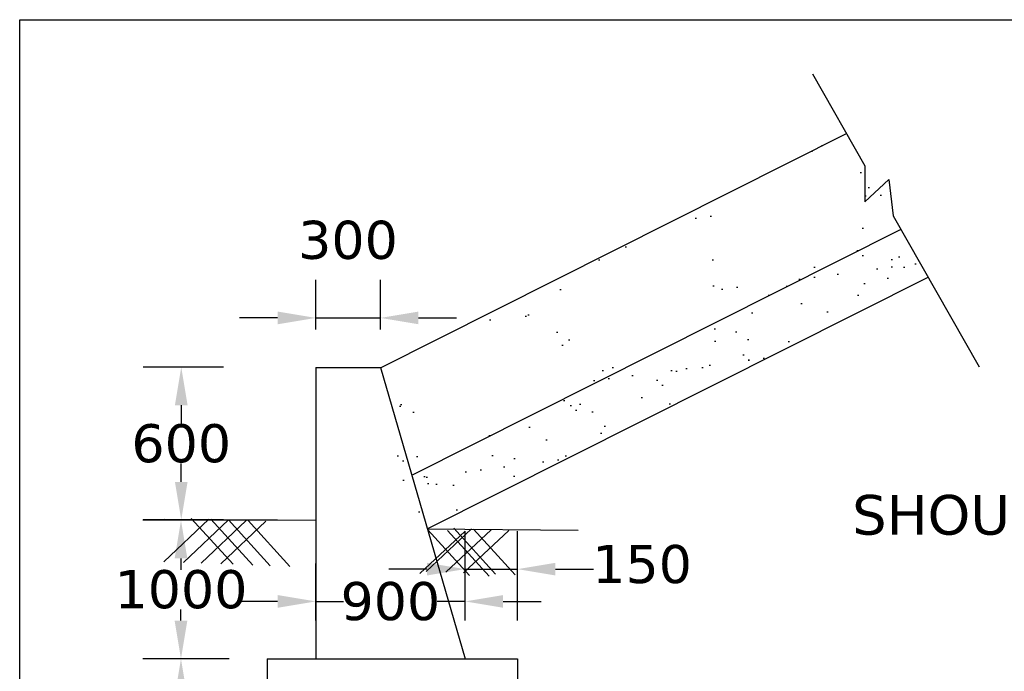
# Model space of a CAD drawing. Header units: inches. Extents: x -3872937720 to -3872883409, y -6658239950 to -6658198990.
# Tile 3 of 7: x -3872937720 to -3872925306, y -6658207204 to -6658198990. Entities that reach past the tile are written whole.
import ezdxf

# ---------------------------------------------------------------- set-up
doc = ezdxf.new("R2010")
doc.units = ezdxf.units.IN
doc.header["$MEASUREMENT"] = 0
doc.header["$PDMODE"] = 2
doc.layers.add('CHNGE', color=7, linetype='Continuous')
doc.layers.add('TEX', color=6, linetype='Continuous')
doc.styles.get("Standard").update_dxf_attribs({"font": 'verdana.ttf', "height": 480})
doc.dimstyles.new('ISO-25--------1', dxfattribs={"dimtxt": 240, "dimasz": 480, "dimexe": 480, "dimexo": 480, "dimgap": 0.02, "dimtad": 0, "dimtih": 1, "dimtoh": 1, "dimdec": 0, "dimlfac": 8, "dimdsep": 46, "dimtxsty": 'Standard', "dimcen": 192, "dimclrd": 1, "dimclre": 1, "dimclrt": 1, "dimadec": 0, "dimazin": 0, "dimtfac": 1, "dimtdec": 0, "dimtmove": 2, "dimatfit": 3, "dimfxl": 300, "dimarcsym": 0})
pattern_1 = [(37.5, (-3869890047, -6678677030.13), (-22.830002, 698.317929), [0, -550.877184, 0, -616.11264, 0, -588.9312]), (7.5, (-3869890047, -6678677030.1), (641.401058, 1022.79992), [0, -297.183744, 0, -496.514304, 0, -190.27008]), (327.5, (-3869890492.8, -6678677030.1), (1128.624802, 2.05095), [0, -181.2096, 0, -652.35456, 0, -851.68512]), (317.5, (-3869890492.8, -6678677030.1), (1089.478, 318.086476), [0, -90.6048, 0, -427.654656, 0, -489.26592])]

# ---------------------------------------------------------------- blocks, each defined once
blk = doc.blocks.new('*D52')
at = {"color": 0, "lineweight": -2, "ltscale": 20, "transparency": 16777216}
for p, q in [((-3872933988.22005, -6658202896.230858), (-3872933988.22005, -6658202269.407175)), ((-3872933172.776849, -6658202896.230858), (-3872933172.776849, -6658202269.407175)), ((-3872934468.22005, -6658202749.407175), (-3872934948.22005, -6658202749.407175)), ((-3872933988.22005, -6658202749.407175), (-3872933172.776849, -6658202749.407175)), ((-3872932692.776849, -6658202749.407175), (-3872932212.776849, -6658202749.407175))]:
    blk.add_line(p, q, dxfattribs=at)
at = {"color": 0, "ltscale": 20, "transparency": 16777216}
for points in [[(-3872934468.22005, -6658202669.407175), (-3872934468.22005, -6658202829.407175), (-3872933988.22005, -6658202749.407175)], [(-3872932692.776849, -6658202669.407175), (-3872932692.776849, -6658202829.407175), (-3872933172.776849, -6658202749.407175)]]:
    blk.add_solid(points, dxfattribs=at)
at = {"layer": 'Defpoints', "color": 0, "ltscale": 20, "transparency": 16777216}
for p in [(-3872933172.776849, -6658202749.407175), (-3872933988.22005, -6658203376.230858), (-3872933172.776849, -6658203376.230858)]:
    blk.add_point(p, dxfattribs=at)
at = {"color": 0, "ltscale": 20, "transparency": 16777216, "insert": (-3872933580.49845, -6658201769.410607), "char_height": 480, "attachment_point": 5}
blk.add_mtext('300', dxfattribs=at)
blk = doc.blocks.new('*D53')
at = {"color": 0, "lineweight": -2, "ltscale": 20, "transparency": 16777216}
for p, q in [((-3872935150.493115, -6658203370.958146), (-3872936163.014325, -6658203370.958146)), ((-3872935683.014325, -6658203850.958146), (-3872935683.014325, -6658204083.539021)), ((-3872935683.014325, -6658204815.8241), (-3872935683.014325, -6658204583.243226)), ((-3872935150.493115, -6658205295.8241), (-3872936163.014325, -6658205295.8241))]:
    blk.add_line(p, q, dxfattribs=at)
at = {"color": 0, "ltscale": 20, "transparency": 16777216}
for points in [[(-3872935763.014325, -6658203850.958146), (-3872935603.014325, -6658203850.958146), (-3872935683.014325, -6658203370.958146)], [(-3872935763.014325, -6658204815.8241), (-3872935603.014325, -6658204815.8241), (-3872935683.014325, -6658205295.8241)]]:
    blk.add_solid(points, dxfattribs=at)
at = {"layer": 'Defpoints', "color": 0, "ltscale": 20, "transparency": 16777216}
for p in [(-3872935683.014325, -6658203370.958146), (-3872934670.493115, -6658203370.958146), (-3872934670.493115, -6658205295.8241)]:
    blk.add_point(p, dxfattribs=at)
at = {"color": 0, "ltscale": 20, "transparency": 16777216, "insert": (-3872935683.014324, -6658204333.391125), "char_height": 480, "attachment_point": 5}
blk.add_mtext('600', dxfattribs=at)
blk = doc.blocks.new('*D55')
at = {"color": 0, "lineweight": -2, "ltscale": 20, "transparency": 16777216}
for p, q in [((-3872934468.22005, -6658205301.096812), (-3872936166.504781, -6658205301.096812)), ((-3872935686.504781, -6658205781.096812), (-3872935686.504781, -6658205923.558934)), ((-3872935686.504781, -6658206565.72526), (-3872935686.504781, -6658206423.263139)), ((-3872935079.80245, -6658207045.72526), (-3872936166.504781, -6658207045.72526))]:
    blk.add_line(p, q, dxfattribs=at)
at = {"color": 0, "ltscale": 20, "transparency": 16777216}
for points in [[(-3872935766.504781, -6658205781.096812), (-3872935606.504781, -6658205781.096812), (-3872935686.504781, -6658205301.096812)], [(-3872935766.504781, -6658206565.72526), (-3872935606.504781, -6658206565.72526), (-3872935686.504781, -6658207045.72526)]]:
    blk.add_solid(points, dxfattribs=at)
at = {"layer": 'Defpoints', "color": 0, "ltscale": 20, "transparency": 16777216}
for p in [(-3872933988.22005, -6658205301.096812), (-3872935686.504781, -6658207045.72526), (-3872934599.80245, -6658207045.72526)]:
    blk.add_point(p, dxfattribs=at)
at = {"color": 0, "ltscale": 20, "transparency": 16777216, "insert": (-3872935686.50478, -6658206173.411037), "char_height": 480, "attachment_point": 5}
blk.add_mtext('1000', dxfattribs=at)
blk = doc.blocks.new('*D56')
at = {"color": 0, "lineweight": -2, "ltscale": 20, "transparency": 16777216}
for p, q in [((-3872935079.80245, -6658207045.72526), (-3872936166.504781, -6658207045.72526)), ((-3872935686.504781, -6658207525.72526), (-3872935686.504781, -6658207788.890059)), ((-3872935079.80245, -6658208268.890059), (-3872936166.504781, -6658208268.890059))]:
    blk.add_line(p, q, dxfattribs=at)
at = {"color": 0, "ltscale": 20, "transparency": 16777216}
for points in [[(-3872935766.504781, -6658207525.72526), (-3872935606.504781, -6658207525.72526), (-3872935686.504781, -6658207045.72526)], [(-3872935766.504781, -6658207788.890059), (-3872935606.504781, -6658207788.890059), (-3872935686.504781, -6658208268.890059)]]:
    blk.add_solid(points, dxfattribs=at)
at = {"layer": 'Defpoints', "color": 0, "ltscale": 20, "transparency": 16777216}
for p in [(-3872934599.80245, -6658207045.72526), (-3872935686.504781, -6658208268.890059), (-3872934599.80245, -6658208268.890059)]:
    blk.add_point(p, dxfattribs=at)
at = {"color": 0, "ltscale": 20, "transparency": 16777216, "insert": (-3872936666.501348, -6658207657.30766), "char_height": 480, "attachment_point": 5}
blk.add_mtext('200', dxfattribs=at)
blk = doc.blocks.new('*D57')
at = {"color": 0, "lineweight": -2, "ltscale": 20, "transparency": 16777216}
for p, q in [((-3872933988.22005, -6658206565.72526), (-3872933988.22005, -6658205843.221246)), ((-3872932104.96005, -6658206565.72526), (-3872932104.96005, -6658205843.221246)), ((-3872934468.22005, -6658206323.221246), (-3872934948.22005, -6658206323.221246)), ((-3872933988.22005, -6658206323.221246), (-3872933636.213811, -6658206323.221246)), ((-3872932104.96005, -6658206323.221246), (-3872932456.96629, -6658206323.221246)), ((-3872931624.96005, -6658206323.221246), (-3872931144.96005, -6658206323.221246))]:
    blk.add_line(p, q, dxfattribs=at)
at = {"color": 0, "ltscale": 20, "transparency": 16777216}
for points in [[(-3872934468.22005, -6658206243.221246), (-3872934468.22005, -6658206403.221246), (-3872933988.22005, -6658206323.221246)], [(-3872931624.96005, -6658206243.221246), (-3872931624.96005, -6658206403.221246), (-3872932104.96005, -6658206323.221246)]]:
    blk.add_solid(points, dxfattribs=at)
at = {"layer": 'Defpoints', "color": 0, "ltscale": 20, "transparency": 16777216}
for p in [(-3872932104.96005, -6658206323.221246), (-3872933988.22005, -6658207045.72526), (-3872932104.96005, -6658207045.72526)]:
    blk.add_point(p, dxfattribs=at)
at = {"color": 0, "ltscale": 20, "transparency": 16777216, "insert": (-3872933046.59005, -6658206323.221246), "char_height": 480, "attachment_point": 5}
blk.add_mtext('900', dxfattribs=at)
blk = doc.blocks.new('*D58')
at = {"color": 0, "lineweight": -2, "ltscale": 20, "transparency": 16777216}
for p, q in [((-3872932104.96005, -6658206565.72526), (-3872932104.96005, -6658205436.230858)), ((-3872931444.864851, -6658206565.72526), (-3872931444.864851, -6658205436.230858)), ((-3872932584.96005, -6658205916.230858), (-3872933064.96005, -6658205916.230858)), ((-3872932104.96005, -6658205916.230858), (-3872931444.864851, -6658205916.230858)), ((-3872930964.864851, -6658205916.230858), (-3872930484.864851, -6658205916.230858))]:
    blk.add_line(p, q, dxfattribs=at)
at = {"color": 0, "ltscale": 20, "transparency": 16777216}
for points in [[(-3872932584.96005, -6658205836.230858), (-3872932584.96005, -6658205996.230858), (-3872932104.96005, -6658205916.230858)], [(-3872930964.864851, -6658205836.230858), (-3872930964.864851, -6658205996.230858), (-3872931444.864851, -6658205916.230858)]]:
    blk.add_solid(points, dxfattribs=at)
at = {"layer": 'Defpoints', "color": 0, "ltscale": 20, "transparency": 16777216}
for p in [(-3872931444.864851, -6658205916.230858), (-3872932104.96005, -6658207045.72526), (-3872931444.864851, -6658207045.72526)]:
    blk.add_point(p, dxfattribs=at)
at = {"color": 0, "ltscale": 20, "transparency": 16777216, "insert": (-3872929872.776849, -6658205856.230858), "char_height": 480, "attachment_point": 5}
blk.add_mtext('150', dxfattribs=at)

msp = doc.modelspace()

# ---------------------------------------------------------------- hatches: boundary and pattern name
at = {"layer": 'CHNGE'}
h = msp.add_hatch(dxfattribs=at)
h.set_pattern_fill('AR-SAND', color=0, scale=362.4192, style=0)
h.set_pattern_definition(pattern_1)
h.paths.add_polyline_path([(-3872926609.570559, -6658201632.261986), (-3872927296.399381, -6658200425.976848), (-3872933172.358057, -6658203379.999998), (-3872933009.081312, -6658204849.490697)])
h.paths.add_polyline_path([(-3872930717.863275, -6658203133.942825), (-3872930895.551576, -6658202766.977199, -0.4142135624), (-3872930706.27425, -6658202222.323271), (-3872929796.300943, -6658201781.705407, -0.4142135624), (-3872929251.647015, -6658201970.982732), (-3872929073.958715, -6658202337.948359, -0.4142135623), (-3872929263.236042, -6658202882.602284), (-3872930173.209348, -6658203323.22015, -0.4142135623)], flags=16)
h.paths.add_polyline_path([(-3872931163.753253, -6658203838.050097), (-3872932073.726561, -6658204278.667963, -0.4142135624), (-3872932618.380487, -6658204089.390636), (-3872932796.068788, -6658203722.425009, -0.4142135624), (-3872932606.791461, -6658203177.771081), (-3872931696.818156, -6658202737.153215, -0.4142135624), (-3872931152.164228, -6658202926.430542), (-3872930974.475927, -6658203293.39617, -0.4142135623)], flags=16)
h.paths.add_polyline_path([(-3872928802.255926, -6658202175.940115), (-3872928979.944226, -6658201808.97449, -0.4142135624), (-3872928790.6669, -6658201264.320562), (-3872927880.693593, -6658200823.702699, -0.4142135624), (-3872927336.039667, -6658201012.980026), (-3872927158.351365, -6658201379.945651, -0.4142135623), (-3872927347.628691, -6658201924.599576), (-3872928257.601998, -6658202365.217442, -0.4142135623)], flags=16)
h = msp.add_hatch(dxfattribs=at)
h.set_pattern_fill('AR-SAND', color=0, scale=362.4192, style=0)
h.set_pattern_definition(pattern_1)
h.paths.add_polyline_path([(-3872926266.156146, -6658202235.404556), (-3872926609.570559, -6658201632.261986), (-3872933009.081312, -6658204849.490697), (-3872932927.44294, -6658205584.236043)])

# ---------------------------------------------------------------- linework, layer by layer
at = {"layer": 'CHNGE', "color": 0}
for p, q in [((-3872927724.478275, -6658199674.137102), (-3872927064.817407, -6658200832.706857)), ((-3872933172.358057, -6658203380), (-3872927296.399381, -6658200425.976849)), ((-3872926705.631125, -6658201463.54974), (-3872925622.286886, -6658203366.239336)), ((-3872932777.883465, -6658204733.260509), (-3872926616.105931, -6658201635.547523)), ((-3872932580.941916, -6658205410.03944), (-3872926266.156146, -6658202235.404558)), ((-3872933988.22005, -6658203376.230858), (-3872933988.22005, -6658207045.72526)), ((-3872933988.22005, -6658203376.230858), (-3872933172.776849, -6658203376.230858)), ((-3872933172.776849, -6658203376.230858), (-3872932104.96005, -6658207045.72526)), ((-3872935902.932989, -6658205822.157423), (-3872935334.232512, -6658205285.977324)), ((-3872935655.129384, -6658205831.573956), (-3872935086.428906, -6658205295.393866)), ((-3872935030.031797, -6658205855.327669), (-3872935556.401305, -6658205277.534912)), ((-3872935432.960588, -6658205840.016373), (-3872934864.260108, -6658205303.836277)), ((-3872934782.228188, -6658205864.744202), (-3872935308.5977, -6658205286.951448)), ((-3872935185.156981, -6658205849.432915), (-3872934616.456504, -6658205313.252815)), ((-3872934560.059394, -6658205873.186619), (-3872935086.428906, -6658205295.393866)), ((-3872934312.25579, -6658205882.603151), (-3872934838.625297, -6658205304.810402)), ((-3872932672.999581, -6658205973.078523), (-3872932104.299104, -6658205436.898423)), ((-3872932593.133646, -6658205945.803031), (-3872932024.433168, -6658205409.622931)), ((-3872932047.901994, -6658205996.832227), (-3872932574.271506, -6658205419.039474)), ((-3872932345.33004, -6658205955.219563), (-3872931776.629563, -6658205419.039474)), ((-3872931800.09839, -6658206006.248759), (-3872932326.467896, -6658205428.45601)), ((-3872931720.232454, -6658205978.973277), (-3872932246.601962, -6658205401.18052)), ((-3872932123.161245, -6658205963.661981), (-3872931554.460764, -6658205427.481885)), ((-3872931472.428844, -6658205988.38981), (-3872931998.798357, -6658205410.597056)), ((-3872934599.802449, -6658207045.725259), (-3872934599.80245, -6658208268.890059)), ((-3872934599.802449, -6658207045.725259), (-3872931444.864851, -6658207045.72526)), ((-3872931444.864851, -6658207045.72526), (-3872931444.864851, -6658208268.890059))]:
    msp.add_line(p, q, dxfattribs=at)
for points in [[(-3872935890.74126, -6658205286.393832), (-3872935890.74126, -6658205286.393832), (-3872933988.22005, -6658205301.096812)], [(-3872932580.941916, -6658205410.03944), (-3872932580.941916, -6658205410.03944), (-3872930678.420707, -6658205424.74242)]]:
    msp.add_lwpolyline(points, dxfattribs=at)
at = {"layer": 'TEX', "color": 0, "ltscale": 20}
for p, q in [((-3872937720, -6658198989.999999), (-3872883408.574924, -6658198990)), ((-3872937720, -6658239950.00001), (-3872937720, -6658198990.000001)), ((-3872927064.817407, -6658200832.706858), (-3872927064.817407, -6658201286.230849)), ((-3872927064.817407, -6658201286.230849), (-3872926762.776875, -6658201006.230849)), ((-3872926762.776875, -6658201006.230849), (-3872926705.631125, -6658201463.54974))]:
    msp.add_line(p, q, dxfattribs=at)

# ---------------------------------------------------------------- texts
at = {"layer": 'CHNGE', "color": 0, "insert": (-3872927224.914506, -6658204980.963683), "char_height": 500, "width": 34586.08673989, "attachment_point": 1}
msp.add_mtext('SHOULDER', dxfattribs=at)

# ---------------------------------------------------------------- dimensions: what is measured, and where the dimension line sits
at = {"color": 0, "ltscale": 20}
for base, p1, p2, text, picture, middle in [((-3872933172.776849, -6658202749.407175), (-3872933988.22005, -6658203376.230858), (-3872933172.776849, -6658203376.230858), '300', '*D52', (-3872933580.49845, -6658201769.410607)), ((-3872932104.96005, -6658206323.221246), (-3872933988.22005, -6658207045.72526), (-3872932104.96005, -6658207045.72526), '900', '*D57', (-3872933046.59005, -6658206323.221246))]:
    dim = msp.add_linear_dim(base=base, p1=p1, p2=p2, text=text, dimstyle='ISO-25--------1', override={"dimclrd": 0, "dimclre": 0, "dimclrt": 0}, dxfattribs=at)
    dim.commit()
    dim.dimension.update_dxf_attribs({"geometry": picture, "text_midpoint": middle})
for base, p1, p2, text, picture, middle in [((-3872935683.014325, -6658203370.958146), (-3872934670.493115, -6658205295.8241), (-3872934670.493115, -6658203370.958146), '600', '*D53', (-3872935683.014324, -6658204333.391125)), ((-3872935686.504781, -6658207045.72526), (-3872933988.22005, -6658205301.096812), (-3872934599.80245, -6658207045.72526), '1000', '*D55', (-3872935686.50478, -6658206173.411037)), ((-3872935686.504781, -6658208268.890059), (-3872934599.80245, -6658207045.72526), (-3872934599.80245, -6658208268.890059), '200', '*D56', (-3872936666.501348, -6658207657.30766))]:
    dim = msp.add_linear_dim(base=base, p1=p1, p2=p2, angle=90, text=text, dimstyle='ISO-25--------1', override={"dimclrd": 0, "dimclre": 0, "dimclrt": 0}, dxfattribs=at)
    dim.commit()
    dim.dimension.update_dxf_attribs({"geometry": picture, "text_midpoint": middle})
dim = msp.add_linear_dim(base=(-3872931444.864851, -6658205916.230858), p1=(-3872932104.96005, -6658207045.72526), p2=(-3872931444.864851, -6658207045.72526), text='150', dimstyle='ISO-25--------1', override={"dimclrd": 0, "dimclre": 0, "dimclrt": 0}, dxfattribs=at)
dim.commit()
dim.dimension.update_dxf_attribs({"geometry": '*D58', "text_midpoint": (-3872929872.776849, -6658205856.230858), "dimtype": 160})

doc.saveas('drawing.dxf')
